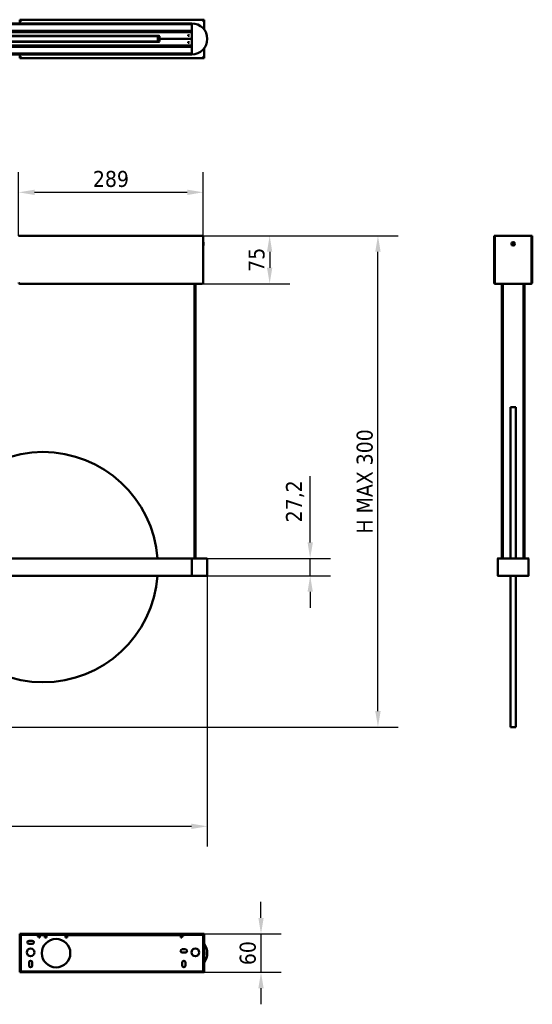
# Model space of a CAD drawing. Header units: millimetres. Extents: x 473 to 2336, y 1062 to 2601.
# Tile 2 of 2: x 1533 to 2336, y 1062 to 2601. Entities that reach past the tile are written whole.
import ezdxf

# ---------------------------------------------------------------- set-up
doc = ezdxf.new("R2010")
doc.units = ezdxf.units.MM
doc.header["$LTSCALE"] = 10
doc.layers.add('Quota (ISO)', color=7, linetype='Continuous', lineweight=25)
doc.layers.add('Visibile (ISO)', color=7, linetype='Continuous', lineweight=50)
doc.styles.add('Testo nota (ISO)', font='tahoma.ttf')
doc.dimstyles.new('PENTA', dxfattribs={"dimscale": 10, "dimtxt": 2.5, "dimasz": 2.5, "dimexe": 3.175, "dimexo": 0, "dimgap": 0.762, "dimtad": 1, "dimrnd": 1e-08, "dimtxsty": 'Testo nota (ISO)', "dimcen": 0.09, "dimdle": 10, "dimclrd": 256, "dimclre": 256, "dimclrt": 256, "dimazin": 2, "dimtfac": 0.8, "dimtmove": 0, "dimatfit": 3, "dimfxl": 1, "dimtolj": 1, "dimlwd": -1, "dimlwe": -1, "dimarcsym": 0})

# ---------------------------------------------------------------- blocks, each defined once
blk = doc.blocks.new('*D49')
at = {"layer": 'Defpoints', "color": 0, "transparency": 16777216}
for p in [(768.7, 1732.1), (1827.2, 1732.1), (1827.2, 1340)]:
    blk.add_point(p, dxfattribs=at)
at = {"layer": 'Quota (ISO)', "transparency": 16777216}
for p, q in [((768.7, 1732.1), (768.7, 1308.2)), ((1827.2, 1732.1), (1827.2, 1308.2)), ((793.7, 1340), (1802.2, 1340))]:
    blk.add_line(p, q, dxfattribs=at)
for points in [[(793.7, 1344.1), (793.7, 1335.8), (768.7, 1340)], [(1802.2, 1344.1), (1802.2, 1335.8), (1827.2, 1340)]]:
    blk.add_solid(points, dxfattribs=at)
at = {"layer": 'Quota (ISO)', "transparency": 16777216, "insert": (1297.9, 1363.5), "char_height": 25, "attachment_point": 5, "style": 'Testo nota (ISO)'}
blk.add_mtext('\\A1;1058,5', dxfattribs=at)
blk = doc.blocks.new('*D62')
at = {"layer": 'Defpoints', "color": 0, "transparency": 16777216}
for p in [(1820.8, 2263.2), (1818.8, 2188.2), (1924.8, 2188.2)]:
    blk.add_point(p, dxfattribs=at)
at = {"layer": 'Quota (ISO)', "transparency": 16777216}
for p, q in [((1820.8, 2263.2), (1956.5, 2263.2)), ((1924.8, 2238.2), (1924.8, 2213.2)), ((1818.8, 2188.2), (1956.5, 2188.2))]:
    blk.add_line(p, q, dxfattribs=at)
for points in [[(1920.6, 2238.2), (1928.9, 2238.2), (1924.8, 2263.2)], [(1920.6, 2213.2), (1928.9, 2213.2), (1924.8, 2188.2)]]:
    blk.add_solid(points, dxfattribs=at)
at = {"layer": 'Quota (ISO)', "transparency": 16777216, "insert": (1904.4, 2225.7), "char_height": 25, "attachment_point": 5, "rotation": 90, "style": 'Testo nota (ISO)'}
blk.add_mtext('\\A1;75', dxfattribs=at)
blk = doc.blocks.new('*D63')
at = {"layer": 'Defpoints', "color": 0, "transparency": 16777216}
for p in [(1820.8, 2331.2), (1531.8, 2263.2), (1820.8, 2263.2)]:
    blk.add_point(p, dxfattribs=at)
at = {"layer": 'Quota (ISO)', "transparency": 16777216}
for p, q in [((1531.8, 2263.2), (1531.8, 2362.9)), ((1820.8, 2263.2), (1820.8, 2362.9)), ((1556.8, 2331.2), (1795.8, 2331.2))]:
    blk.add_line(p, q, dxfattribs=at)
for points in [[(1556.8, 2335.3), (1556.8, 2327), (1531.8, 2331.2)], [(1795.8, 2335.3), (1795.8, 2327), (1820.8, 2331.2)]]:
    blk.add_solid(points, dxfattribs=at)
at = {"layer": 'Quota (ISO)', "transparency": 16777216, "insert": (1676.3, 2351.9), "char_height": 25, "attachment_point": 5, "style": 'Testo nota (ISO)'}
blk.add_mtext('\\A1;289', dxfattribs=at)
blk = doc.blocks.new('*D64')
at = {"layer": 'Defpoints', "color": 0, "transparency": 16777216}
for p in [(1827.2, 1758.8), (1827.2, 1731.6), (1988.2, 1731.6)]:
    blk.add_point(p, dxfattribs=at)
at = {"layer": 'Quota (ISO)', "transparency": 16777216}
for p, q in [((1988.2, 1783.8), (1988.2, 1887.4)), ((1827.2, 1758.8), (2020, 1758.8)), ((1988.2, 1731.6), (1988.2, 1758.8)), ((1827.2, 1731.6), (2020, 1731.6)), ((1988.2, 1706.6), (1988.2, 1681.6))]:
    blk.add_line(p, q, dxfattribs=at)
for points in [[(1984.1, 1783.8), (1992.4, 1783.8), (1988.2, 1758.8)], [(1984.1, 1706.6), (1992.4, 1706.6), (1988.2, 1731.6)]]:
    blk.add_solid(points, dxfattribs=at)
at = {"layer": 'Quota (ISO)', "transparency": 16777216, "insert": (1964.8, 1848.1), "char_height": 25, "attachment_point": 5, "rotation": 90, "style": 'Testo nota (ISO)'}
blk.add_mtext('\\A1;27,2', dxfattribs=at)
blk = doc.blocks.new('*D65')
at = {"layer": 'Defpoints', "color": 0, "transparency": 16777216}
for p in [(1700.5, 2263.2), (2094.3, 2263.2), (1108.2, 1495.1)]:
    blk.add_point(p, dxfattribs=at)
at = {"layer": 'Quota (ISO)', "transparency": 16777216}
for p, q in [((1700.5, 2263.2), (2126, 2263.2)), ((2094.3, 1520.1), (2094.3, 2238.2)), ((1108.2, 1495.1), (2126, 1495.1))]:
    blk.add_line(p, q, dxfattribs=at)
for points in [[(2090.1, 2238.2), (2098.5, 2238.2), (2094.3, 2263.2)], [(2090.1, 1520.1), (2098.5, 1520.1), (2094.3, 1495.1)]]:
    blk.add_solid(points, dxfattribs=at)
at = {"layer": 'Quota (ISO)', "transparency": 16777216, "insert": (2073.7, 1879.2), "char_height": 25, "width": 417.215, "attachment_point": 5, "rotation": 90, "style": 'Testo nota (ISO)'}
blk.add_mtext('\\A1;H MAX 300', dxfattribs=at)
blk = doc.blocks.new('*D58')
at = {"layer": 'Defpoints', "color": 0, "transparency": 16777216}
for p in [(1820.8, 1171.7), (1820.8, 1111.7), (1911.2, 1111.7)]:
    blk.add_point(p, dxfattribs=at)
at = {"layer": 'Quota (ISO)', "transparency": 16777216}
for p, q in [((1911.2, 1196.7), (1911.2, 1221.7)), ((1820.8, 1171.7), (1943, 1171.7)), ((1911.2, 1171.7), (1911.2, 1111.7)), ((1820.8, 1111.7), (1943, 1111.7)), ((1911.2, 1086.7), (1911.2, 1061.7))]:
    blk.add_line(p, q, dxfattribs=at)
for points in [[(1907.1, 1196.7), (1915.4, 1196.7), (1911.2, 1171.7)], [(1907.1, 1086.7), (1915.4, 1086.7), (1911.2, 1111.7)]]:
    blk.add_solid(points, dxfattribs=at)
at = {"layer": 'Quota (ISO)', "transparency": 16777216, "insert": (1890.6, 1141.7), "char_height": 25, "attachment_point": 5, "rotation": 90, "style": 'Testo nota (ISO)'}
blk.add_mtext('\\A1;60', dxfattribs=at)

msp = doc.modelspace()

# ---------------------------------------------------------------- linework, layer by layer
at = {"layer": 'Visibile (ISO)'}
for p, q in [((792.933, 2595.319), (1802.933, 2595.319)), ((1802.933, 2593.923), (792.933, 2593.923)), ((1533.433, 2600.069), (1533.433, 2601.069)), ((1533.433, 2601.069), (1822.433, 2601.069)), ((1534.143, 2599.819), (1533.433, 2599.819)), ((1533.433, 2595.319), (1533.433, 2599.819)), ((1535.433, 2598.471), (1535.433, 2599.069)), ((1802.933, 2595.319), (1802.933, 2595.119)), ((1802.933, 2595.119), (1802.933, 2594.123)), ((1802.933, 2595.069), (1802.933, 2547.069)), ((1820.433, 2599.069), (1820.433, 2598.471)), ((1821.723, 2599.819), (1822.433, 2599.819)), ((1822.433, 2600.069), (1822.433, 2601.069)), ((1822.433, 2599.819), (1822.433, 2585.484)), ((792.933, 2583.714), (1802.933, 2583.714)), ((1802.933, 2582.059), (792.933, 2582.059)), ((793.933, 2581.579), (1801.933, 2581.579)), ((1751.433, 2575.579), (1388.433, 2575.579)), ((1389.933, 2575.319), (1749.933, 2575.319)), ((1488.958, 2581.819), (1650.908, 2581.819)), ((1650.908, 2581.819), (1650.683, 2581.594)), ((1653.183, 2581.594), (1650.683, 2581.594)), ((1650.683, 2581.579), (1650.683, 2581.594)), ((1650.908, 2581.819), (1652.958, 2581.819)), ((1652.958, 2581.819), (1653.183, 2581.594)), ((1652.958, 2581.819), (1706.433, 2581.819)), ((1653.183, 2581.579), (1653.183, 2581.594)), ((1684.933, 2575.319), (1684.933, 2575.579)), ((1751.774, 2575.519), (1684.933, 2575.519)), ((1706.433, 2575.569), (1686.933, 2575.569)), ((1749.933, 2566.819), (1749.933, 2575.319)), ((1752.433, 2571.079), (1752.433, 2574.579)), ((1802.933, 2571.079), (1752.433, 2571.079)), ((1802.933, 2571.079), (1752.433, 2571.079)), ((1752.433, 2571.079), (1752.433, 2567.579)), ((1802.933, 2581.819), (1793.131, 2581.733)), ((1798.67, 2576.441), (1797.193, 2576.454)), ((1802.933, 2583.514), (1802.933, 2582.259)), ((792.933, 2560.079), (1802.933, 2560.079)), ((1802.933, 2558.423), (792.933, 2558.423)), ((793.933, 2560.579), (1801.933, 2560.579)), ((1751.433, 2566.579), (1388.433, 2566.579)), ((1389.933, 2566.819), (1749.933, 2566.819)), ((1628.908, 2560.319), (1510.958, 2560.319)), ((1628.683, 2560.579), (1628.683, 2560.544)), ((1628.683, 2560.544), (1631.183, 2560.544)), ((1628.908, 2560.319), (1628.683, 2560.544)), ((1630.958, 2560.319), (1628.908, 2560.319)), ((1630.958, 2560.319), (1631.183, 2560.544)), ((1706.433, 2560.319), (1630.958, 2560.319)), ((1631.183, 2560.579), (1631.183, 2560.544)), ((1684.933, 2566.579), (1684.933, 2566.819)), ((1684.933, 2566.619), (1751.713, 2566.619)), ((1793.131, 2560.404), (1802.933, 2560.319)), ((1798.673, 2565.696), (1797.19, 2565.683)), ((1802.933, 2559.879), (1802.933, 2558.623)), ((1822.433, 2556.653), (1822.433, 2542.319)), ((792.933, 2548.214), (1802.933, 2548.214)), ((1802.933, 2546.819), (792.933, 2546.819)), ((1533.433, 2542.319), (1533.433, 2546.819)), ((1534.143, 2542.319), (1533.433, 2542.319)), ((1533.433, 2542.069), (1533.433, 2541.069)), ((1822.433, 2541.069), (1533.433, 2541.069)), ((1535.433, 2543.069), (1535.433, 2543.666)), ((1802.933, 2548.014), (1802.933, 2547.019)), ((1802.933, 2547.019), (1802.933, 2546.819)), ((1820.433, 2543.666), (1820.433, 2543.069)), ((1821.723, 2542.319), (1822.433, 2542.319)), ((1822.433, 2542.069), (1822.433, 2541.069)), ((1531.783, 2263.155), (1820.783, 2263.156)), ((1820.783, 2263.156), (1820.783, 2190.156)), ((2275.979, 2263.156), (2275.979, 2263.156)), ((2275.979, 2263.156), (2275.979, 2190.156)), ((2276.979, 2263.156), (2275.979, 2263.156)), ((2276.979, 2263.156), (2275.979, 2263.156)), ((2276.979, 2263.156), (2276.979, 2263.156)), ((2276.979, 2190.156), (2276.979, 2263.156)), ((2277.229, 2263.156), (2334.729, 2263.156)), ((2334.729, 2263.156), (2277.229, 2263.156)), ((2277.229, 2190.156), (2277.229, 2263.156)), ((2277.229, 2263.156), (2277.229, 2263.156)), ((2334.729, 2263.156), (2334.729, 2190.156)), ((2334.729, 2263.156), (2334.729, 2263.156)), ((2334.979, 2263.156), (2335.979, 2263.156)), ((2334.979, 2190.156), (2334.979, 2263.156)), ((2334.979, 2263.156), (2334.979, 2263.156)), ((2334.979, 2263.156), (2335.979, 2263.156)), ((2335.979, 2190.156), (2335.979, 2263.156)), ((2335.979, 2263.156), (2335.979, 2263.156)), ((1820.783, 2253.224), (1820.964, 2253.406)), ((1820.783, 2248.087), (1820.964, 2247.906)), ((1820.964, 2253.406), (1820.964, 2247.906)), ((1821.211, 2253.406), (1820.964, 2253.406)), ((1821.211, 2247.906), (1820.964, 2247.906)), ((1821.211, 2253.406), (1821.211, 2247.906)), ((2304.377, 2251.1), (2305.422, 2250.604)), ((2304.462, 2251.065), (2305.252, 2250.849)), ((2304.585, 2251.563), (2305.649, 2251.108)), ((2305.353, 2251.073), (2304.668, 2251.522)), ((2305.072, 2249.262), (2305.527, 2250.326)), ((2305.562, 2250.029), (2305.112, 2249.344)), ((2305.534, 2249.053), (2306.031, 2250.098)), ((2305.569, 2249.138), (2305.786, 2249.928)), ((2306.424, 2252.258), (2305.927, 2251.213)), ((2306.389, 2252.173), (2306.173, 2251.383)), ((2307.373, 2249.748), (2306.309, 2250.203)), ((2306.396, 2251.282), (2306.846, 2251.967)), ((2306.886, 2252.049), (2306.432, 2250.986)), ((2307.582, 2250.211), (2306.537, 2250.707)), ((2306.605, 2250.238), (2307.29, 2249.789)), ((2307.497, 2250.246), (2306.706, 2250.462)), ((1533.783, 2188.155), (1818.783, 2188.156)), ((1807.183, 2188.156), (1807.183, 1758.761)), ((1808.683, 2188.156), (1808.683, 1758.748)), ((2276.979, 2190.156), (2275.979, 2190.156)), ((2277.229, 2190.156), (2277.229, 2190.156)), ((2277.229, 2190.156), (2277.229, 2190.156)), ((2277.979, 2188.156), (2277.979, 2188.407)), ((2277.979, 2188.156), (2278.576, 2188.156)), ((2278.576, 2188.156), (2333.382, 2188.156)), ((2288.229, 2188.156), (2288.229, 1778.798)), ((2289.729, 2188.156), (2289.729, 1778.798)), ((2322.229, 2188.156), (2322.229, 1758.798)), ((2323.729, 2188.156), (2323.729, 1758.798)), ((2333.382, 2188.156), (2333.979, 2188.156)), ((2333.979, 2188.156), (2333.979, 2188.407)), ((2334.729, 2190.156), (2334.729, 2190.156)), ((2334.729, 2190.156), (2334.729, 2190.156)), ((2334.979, 2190.156), (2335.979, 2190.156)), ((2301.729, 1995.025), (2301.729, 1853.4)), ((2310.229, 1995.025), (2301.729, 1995.025)), ((2310.229, 1995.025), (2310.229, 1853.4)), ((2301.729, 1853.4), (2301.729, 1758.798)), ((2310.229, 1853.4), (2310.229, 1758.798)), ((2289.947, 1778.798), (2287.979, 1778.798)), ((2287.979, 1776.798), (2287.979, 1778.798)), ((2289.947, 1776.798), (2287.979, 1776.798)), ((2288.229, 1776.798), (2288.229, 1758.798)), ((2289.729, 1776.798), (2289.729, 1758.798)), ((2289.947, 1776.798), (2289.947, 1778.798)), ((792.933, 1758.798), (1802.933, 1758.798)), ((1802.933, 1758.798), (1802.933, 1758.598)), ((1802.933, 1758.798), (1826.935, 1758.588)), ((1802.933, 1731.798), (1802.933, 1758.598)), ((1802.933, 1731.848), (1802.933, 1758.548)), ((1827.183, 1758.338), (1827.183, 1732.057)), ((2281.729, 1758.598), (2281.729, 1731.798)), ((2281.729, 1731.848), (2281.729, 1758.548)), ((2281.929, 1758.798), (2282.925, 1758.798)), ((2305.229, 1758.798), (2281.979, 1758.798)), ((2293.533, 1758.798), (2294.789, 1758.798)), ((2329.979, 1758.798), (2306.729, 1758.798)), ((2317.169, 1758.798), (2318.425, 1758.798)), ((2329.033, 1758.798), (2330.029, 1758.798)), ((2330.229, 1731.798), (2330.229, 1758.598)), ((2330.229, 1758.548), (2330.229, 1731.848)), ((1802.933, 1731.598), (792.933, 1731.598)), ((1826.935, 1731.807), (1802.933, 1731.598)), ((1802.933, 1731.798), (1802.933, 1731.598)), ((2282.925, 1731.598), (2281.929, 1731.598)), ((2281.979, 1731.598), (2329.979, 1731.598)), ((2294.789, 1731.598), (2293.533, 1731.598)), ((2301.729, 1731.598), (2301.729, 1495.025)), ((2310.229, 1731.598), (2310.229, 1495.025)), ((2318.425, 1731.598), (2317.169, 1731.598)), ((2330.029, 1731.598), (2329.033, 1731.598)), ((2310.229, 1495.025), (2301.729, 1495.025)), ((1822.433, 1171.702), (1533.433, 1171.702)), ((1533.433, 1170.702), (1533.433, 1171.702)), ((1822.433, 1170.702), (1533.433, 1170.702)), ((1533.433, 1170.452), (1533.433, 1112.952)), ((1534.433, 1170.452), (1533.433, 1170.452)), ((1534.433, 1170.452), (1534.433, 1112.952)), ((1535.433, 1113.202), (1535.433, 1170.202)), ((1538.433, 1170.202), (1535.433, 1170.202)), ((1538.433, 1170.202), (1558.489, 1170.202)), ((1573.315, 1170.202), (1573.065, 1169.952)), ((1575.771, 1169.952), (1573.065, 1169.952)), ((1573.065, 1169.702), (1573.065, 1169.952)), ((1573.315, 1170.202), (1575.815, 1170.202)), ((1575.815, 1170.202), (1575.943, 1170.074)), ((1604.433, 1170.202), (1576.433, 1170.202)), ((1792.376, 1170.202), (1817.433, 1170.202)), ((1820.433, 1170.202), (1817.433, 1170.202)), ((1820.433, 1170.202), (1820.433, 1113.202)), ((1821.433, 1112.952), (1821.433, 1170.452)), ((1821.433, 1170.452), (1822.433, 1170.452)), ((1822.433, 1170.702), (1822.433, 1171.702)), ((1822.433, 1112.952), (1822.433, 1170.452)), ((1548.072, 1161.19), (1553.072, 1161.19)), ((1553.072, 1156.19), (1548.072, 1156.19)), ((1564.933, 1165.952), (1563.433, 1165.952)), ((1564.933, 1169.702), (1572.933, 1169.702)), ((1564.933, 1169.702), (1564.933, 1166.702)), ((1564.933, 1166.702), (1564.933, 1165.952)), ((1572.933, 1169.702), (1572.933, 1166.702)), ((1572.933, 1169.702), (1573.933, 1169.702)), ((1573.933, 1168.202), (1572.933, 1168.202)), ((1572.933, 1165.952), (1572.933, 1166.702)), ((1575.433, 1165.952), (1572.933, 1165.952)), ((1573.933, 1169.702), (1575.567, 1169.702)), ((1575.433, 1168.202), (1573.933, 1168.202)), ((1575.433, 1169.202), (1575.433, 1166.702)), ((1575.433, 1166.702), (1575.433, 1165.952)), ((1605.299, 1169.702), (1606.933, 1169.702)), ((1605.433, 1166.702), (1605.433, 1169.202)), ((1606.933, 1168.202), (1605.433, 1168.202)), ((1605.433, 1165.952), (1605.433, 1166.702)), ((1607.933, 1165.952), (1605.433, 1165.952)), ((1606.933, 1169.702), (1607.933, 1169.702)), ((1607.933, 1168.202), (1606.933, 1168.202)), ((1607.933, 1166.702), (1607.933, 1169.702)), ((1607.933, 1169.702), (1785.933, 1169.702)), ((1607.933, 1166.702), (1607.933, 1165.952)), ((1785.933, 1166.702), (1785.933, 1169.702)), ((1785.933, 1165.952), (1785.933, 1166.702)), ((1787.433, 1165.952), (1785.933, 1165.952)), ((1534.933, 1145.699), (1534.433, 1145.699)), ((1534.433, 1145.495), (1534.933, 1145.495)), ((1534.933, 1144.983), (1534.433, 1144.983)), ((1534.433, 1144.206), (1534.933, 1144.206)), ((1534.97, 1143.049), (1534.433, 1143.586)), ((1534.97, 1140.355), (1534.433, 1139.818)), ((1534.519, 1139.905), (1534.933, 1139.905)), ((1534.933, 1143.226), (1534.792, 1143.226)), ((1534.933, 1145.699), (1534.933, 1145.495)), ((1534.933, 1145.495), (1534.933, 1144.983)), ((1534.933, 1144.983), (1534.933, 1144.206)), ((1534.933, 1144.206), (1534.933, 1143.701)), ((1534.933, 1143.702), (1535.433, 1143.702)), ((1534.933, 1143.536), (1534.933, 1143.701)), ((1534.933, 1143.226), (1534.933, 1143.536)), ((1534.933, 1143.226), (1534.933, 1143.086)), ((1534.933, 1140.318), (1534.933, 1139.905)), ((1534.933, 1139.688), (1534.933, 1139.905)), ((1534.933, 1139.702), (1535.433, 1139.702)), ((1534.933, 1139.522), (1534.933, 1139.688)), ((1534.933, 1139.522), (1534.933, 1138.971)), ((1534.97, 1140.355), (1534.97, 1143.049)), ((1534.97, 1143.049), (1535.433, 1143.049)), ((1534.97, 1140.355), (1535.433, 1140.355)), ((1787.933, 1147.702), (1792.933, 1147.702)), ((1792.933, 1142.702), (1787.933, 1142.702)), ((1820.518, 1143.049), (1820.433, 1143.091)), ((1820.518, 1140.355), (1820.433, 1140.313)), ((1820.518, 1143.049), (1820.518, 1140.355)), ((1821.211, 1143.049), (1820.518, 1143.049)), ((1821.211, 1140.355), (1820.518, 1140.355)), ((1821.211, 1143.049), (1821.433, 1143.27)), ((1821.211, 1143.049), (1821.211, 1140.355)), ((1821.211, 1140.355), (1821.433, 1140.134)), ((1822.433, 1144.27), (1822.614, 1144.452)), ((1822.433, 1139.134), (1822.614, 1138.952)), ((1822.614, 1144.452), (1822.614, 1138.952)), ((1822.861, 1144.452), (1822.614, 1144.452)), ((1822.861, 1144.452), (1822.861, 1138.952)), ((1534.933, 1138.971), (1534.433, 1138.971)), ((1534.433, 1138.258), (1534.933, 1138.258)), ((1534.933, 1137.824), (1534.433, 1137.824)), ((1534.433, 1137.702), (1534.933, 1137.702)), ((1534.933, 1138.971), (1534.933, 1138.258)), ((1534.933, 1138.258), (1534.933, 1137.824)), ((1534.933, 1137.824), (1534.933, 1137.702)), ((1548.072, 1122.212), (1548.072, 1127.212)), ((1553.072, 1127.212), (1553.072, 1122.212)), ((1787.933, 1122.209), (1787.933, 1127.209)), ((1792.933, 1127.209), (1792.933, 1122.209)), ((1822.861, 1138.952), (1822.614, 1138.952)), ((1534.433, 1112.952), (1533.433, 1112.952)), ((1533.433, 1112.702), (1533.433, 1111.702)), ((1533.433, 1112.702), (1822.433, 1112.702)), ((1533.433, 1111.702), (1822.433, 1111.702)), ((1535.433, 1113.202), (1538.433, 1113.202)), ((1817.433, 1113.202), (1538.433, 1113.202)), ((1817.433, 1113.202), (1820.433, 1113.202)), ((1821.433, 1112.952), (1822.433, 1112.952)), ((1822.433, 1112.702), (1822.433, 1111.702))]:
    msp.add_line(p, q, dxfattribs=at)
for centre, radius in [((1797.933, 2576.579), 0.75), ((1797.933, 2565.579), 0.75), ((2305.979, 2250.656), 2.75), ((1590.433, 1141.702), 22.25), ((1550.572, 1142.951), 6), ((1808.433, 1142.951), 6)]:
    msp.add_circle(centre, radius, dxfattribs=at)
for centre, radius, start, end in [((1802.933, 2571.069), 24.25, 270, 90), ((1686.933, 2576.569), 1, 261.890386, 270), ((1706.433, 2580.819), 1, 49.464198, 90), ((1706.433, 2576.569), 1, 270, 278.109614), ((1751.433, 2574.579), 1, 0, 90), ((1751.433, 2574.559), 1, 0, 73.739795), ((1793.133, 2581.533), 0.2, 90.5, 166.840973), ((1801.933, 2580.579), 1, 0, 90), ((1706.433, 2561.319), 1, 270, 312.268584), ((1751.433, 2567.579), 1, 270, 0), ((1793.133, 2560.604), 0.2, 187.334082, 269.5), ((1801.933, 2561.579), 1, 270, 0), ((2305.979, 2250.656), 0.752, 146.318511, 165.102842), ((2305.329, 2250.41), 0.215, 336.842922, 64.578431), ((2305.979, 2250.656), 0.752, 236.318511, 255.102842), ((2305.733, 2251.305), 0.215, 246.842922, 334.578431), ((2306.225, 2250.006), 0.215, 66.842922, 154.578431), ((2305.979, 2250.656), 0.752, 56.318511, 75.102842), ((2306.629, 2250.901), 0.215, 156.842922, 244.578431), ((2305.979, 2250.656), 0.752, 326.318511, 345.102842), ((1569.933, 1745.198), 180, 4.333195, 175.666805), ((1826.933, 1758.338), 0.25, 0, 89.5), ((2281.929, 1758.598), 0.2, 90, 180), ((2330.029, 1758.598), 0.2, 0, 90), ((1569.933, 1745.198), 180, 184.333092, 355.666908), ((1826.933, 1732.057), 0.25, 270.5, 0), ((2281.929, 1731.798), 0.2, 180, 270), ((2330.029, 1731.798), 0.2, 270, 0), ((1558.489, 1165.202), 5, 8.626927, 90), ((1576.433, 1169.202), 1, 116.757494, 180), ((1576.433, 1169.202), 1, 90, 116.757494), ((1604.433, 1169.202), 1, 63.242506, 90), ((1604.433, 1169.202), 1, 0, 63.242506), ((1792.376, 1165.202), 5, 90, 171.373073), ((1548.072, 1158.69), 2.5, 90, 270), ((1553.072, 1158.69), 2.5, 270, 90), ((1802.933, 1141.702), 24.25, 323.525712, 36.474288), ((1787.933, 1145.202), 2.5, 90, 270), ((1792.933, 1145.202), 2.5, 270, 90), ((1550.572, 1127.212), 2.5, 0, 180), ((1790.433, 1127.209), 2.5, 0, 180), ((1550.572, 1122.212), 2.5, 180, 0), ((1790.433, 1122.209), 2.5, 180, 0)]:
    msp.add_arc(centre, radius, start, end, dxfattribs=at)
msp.add_ellipse((2305.979, 1758.754), major_axis=(1, 0), ratio=0.00872687, start_param=2.41885841, end_param=7.00591956, dxfattribs=at)
for points, knots in [([(1533.433, 2601.069), (1533.684, 2601.069), (1534.151, 2600.592), (1534.673, 2599.983), (1534.918, 2599.698), (1535.175, 2599.383), (1535.433, 2599.069)], [-1, -1, -1, -1, -0.31911227, -0.31911227, -0.31911227, 0, 0, 0, 0]), ([(1535.433, 2599.069), (1534.733, 2599.496), (1534.023, 2599.933), (1533.603, 2600.043), (1533.539, 2600.06), (1533.482, 2600.069), (1533.433, 2600.069)], [0, 0, 0, 0, 0.86749258, 0.86749258, 0.86749258, 1, 1, 1, 1]), ([(1534.462, 2599.069), (1534.17, 2599.251), (1533.915, 2599.416), (1533.727, 2599.55), (1533.684, 2599.581), (1533.645, 2599.609), (1533.61, 2599.636)], [-0.652761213, -0.652761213, -0.652761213, -0.652761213, -0.320565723, -0.320565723, -0.320565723, -0.244582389, -0.244582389, -0.244582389, -0.244582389]), ([(1820.433, 2599.069), (1821.023, 2599.79), (1821.618, 2600.52), (1822.044, 2600.867), (1822.201, 2600.995), (1822.333, 2601.069), (1822.433, 2601.069)], [-1, -1, -1, -1, -0.268555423, -0.268555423, -0.268555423, 0, 0, 0, 0]), ([(1822.433, 2600.069), (1822.112, 2600.069), (1821.446, 2599.684), (1820.752, 2599.263), (1820.646, 2599.199), (1820.54, 2599.134), (1820.433, 2599.069)], [0, 0, 0, 0, 0.86749258, 0.86749258, 0.86749258, 1, 1, 1, 1]), ([(1822.255, 2599.636), (1822.077, 2599.499), (1821.776, 2599.302), (1821.424, 2599.082), (1821.417, 2599.077), (1821.41, 2599.073), (1821.403, 2599.069)], [-0.745299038, -0.745299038, -0.745299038, -0.745299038, -0.345797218, -0.345797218, -0.345797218, -0.337983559, -0.337983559, -0.337983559, -0.337983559]), ([(1533.433, 2542.069), (1533.741, 2542.069), (1534.33, 2542.403), (1534.943, 2542.771), (1535.104, 2542.868), (1535.268, 2542.968), (1535.433, 2543.069)], [0, 0, 0, 0, 0.79157766, 0.79157766, 0.79157766, 1, 1, 1, 1]), ([(1535.433, 2543.069), (1534.868, 2542.378), (1534.297, 2541.674), (1533.864, 2541.305), (1533.692, 2541.159), (1533.543, 2541.069), (1533.433, 2541.069)], [-1, -1, -1, -1, -0.28349534, -0.28349534, -0.28349534, 0, 0, 0, 0]), ([(1533.61, 2542.501), (1533.788, 2542.638), (1534.089, 2542.835), (1534.441, 2543.056), (1534.448, 2543.06), (1534.455, 2543.064), (1534.462, 2543.069)], [-0.745299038, -0.745299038, -0.745299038, -0.745299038, -0.345797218, -0.345797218, -0.345797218, -0.337983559, -0.337983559, -0.337983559, -0.337983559]), ([(1820.433, 2543.069), (1821.132, 2542.641), (1821.843, 2542.204), (1822.262, 2542.094), (1822.327, 2542.077), (1822.384, 2542.069), (1822.433, 2542.069)], [0, 0, 0, 0, 0.86749258, 0.86749258, 0.86749258, 1, 1, 1, 1]), ([(1822.433, 2541.069), (1822.181, 2541.069), (1821.714, 2541.546), (1821.192, 2542.154), (1820.948, 2542.439), (1820.69, 2542.754), (1820.433, 2543.069)], [-1, -1, -1, -1, -0.31911227, -0.31911227, -0.31911227, 0, 0, 0, 0]), ([(1821.403, 2543.069), (1821.695, 2542.886), (1821.95, 2542.721), (1822.138, 2542.587), (1822.181, 2542.557), (1822.22, 2542.528), (1822.255, 2542.501)], [-0.652761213, -0.652761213, -0.652761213, -0.652761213, -0.320565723, -0.320565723, -0.320565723, -0.244582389, -0.244582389, -0.244582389, -0.244582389]), ([(2304.462, 2251.065), (2304.457, 2251.067), (2304.45, 2251.069), (2304.435, 2251.075), (2304.424, 2251.079), (2304.402, 2251.089), (2304.388, 2251.095), (2304.377, 2251.1)], [0.0349548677, 0.0349548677, 0.0349548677, 0.0349548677, 0.0380197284, 0.0380197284, 0.0418143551, 0.0418143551, 0.0456601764, 0.0456601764, 0.0456601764, 0.0456601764]), ([(2304.585, 2251.563), (2304.597, 2251.558), (2304.611, 2251.552), (2304.632, 2251.542), (2304.643, 2251.536), (2304.658, 2251.528), (2304.664, 2251.525), (2304.668, 2251.522)], [0.0153115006, 0.0153115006, 0.0153115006, 0.0153115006, 0.0191573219, 0.0191573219, 0.0229519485, 0.0229519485, 0.0260168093, 0.0260168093, 0.0260168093, 0.0260168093]), ([(2305.072, 2249.262), (2305.077, 2249.274), (2305.083, 2249.287), (2305.093, 2249.309), (2305.099, 2249.32), (2305.106, 2249.334), (2305.11, 2249.34), (2305.112, 2249.344)], [0.0153115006, 0.0153115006, 0.0153115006, 0.0153115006, 0.0191573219, 0.0191573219, 0.0229519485, 0.0229519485, 0.0260168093, 0.0260168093, 0.0260168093, 0.0260168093]), ([(2305.49, 2250.749), (2305.528, 2250.733), (2305.563, 2250.711), (2305.611, 2250.668), (2305.631, 2250.647), (2305.664, 2250.599), (2305.679, 2250.572), (2305.698, 2250.519), (2305.706, 2250.49), (2305.712, 2250.432), (2305.711, 2250.403), (2305.704, 2250.339), (2305.692, 2250.299), (2305.674, 2250.262)], [0.1672279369, 0.1672279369, 0.1672279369, 0.1672279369, 0.1798014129, 0.1798014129, 0.188242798, 0.188242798, 0.1966841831, 0.1966841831, 0.2051255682, 0.2051255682, 0.2135669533, 0.2135669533, 0.2261404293, 0.2261404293, 0.2261404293, 0.2261404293]), ([(2305.569, 2249.138), (2305.568, 2249.133), (2305.566, 2249.127), (2305.56, 2249.112), (2305.555, 2249.1), (2305.546, 2249.078), (2305.54, 2249.065), (2305.534, 2249.053)], [0.0349548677, 0.0349548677, 0.0349548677, 0.0349548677, 0.0380197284, 0.0380197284, 0.0418143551, 0.0418143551, 0.0456601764, 0.0456601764, 0.0456601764, 0.0456601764]), ([(2306.072, 2251.144), (2306.057, 2251.107), (2306.034, 2251.072), (2305.991, 2251.023), (2305.97, 2251.004), (2305.922, 2250.97), (2305.896, 2250.956), (2305.843, 2250.936), (2305.814, 2250.929), (2305.755, 2250.923), (2305.726, 2250.923), (2305.662, 2250.931), (2305.622, 2250.943), (2305.586, 2250.96)], [0.1672279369, 0.1672279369, 0.1672279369, 0.1672279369, 0.1798014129, 0.1798014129, 0.188242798, 0.188242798, 0.1966841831, 0.1966841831, 0.2051255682, 0.2051255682, 0.2135669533, 0.2135669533, 0.2261404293, 0.2261404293, 0.2261404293, 0.2261404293]), ([(2305.886, 2250.167), (2305.901, 2250.204), (2305.924, 2250.239), (2305.967, 2250.288), (2305.988, 2250.307), (2306.036, 2250.341), (2306.063, 2250.355), (2306.115, 2250.375), (2306.145, 2250.382), (2306.203, 2250.389), (2306.232, 2250.388), (2306.296, 2250.38), (2306.336, 2250.368), (2306.372, 2250.351)], [0.1672279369, 0.1672279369, 0.1672279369, 0.1672279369, 0.1798014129, 0.1798014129, 0.188242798, 0.188242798, 0.1966841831, 0.1966841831, 0.2051255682, 0.2051255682, 0.2135669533, 0.2135669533, 0.2261404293, 0.2261404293, 0.2261404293, 0.2261404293]), ([(2306.468, 2250.562), (2306.431, 2250.578), (2306.395, 2250.6), (2306.347, 2250.643), (2306.327, 2250.664), (2306.294, 2250.712), (2306.28, 2250.739), (2306.26, 2250.792), (2306.253, 2250.821), (2306.246, 2250.879), (2306.247, 2250.908), (2306.255, 2250.972), (2306.266, 2251.013), (2306.284, 2251.049)], [0.1672279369, 0.1672279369, 0.1672279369, 0.1672279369, 0.1798014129, 0.1798014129, 0.188242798, 0.188242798, 0.1966841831, 0.1966841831, 0.2051255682, 0.2051255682, 0.2135669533, 0.2135669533, 0.2261404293, 0.2261404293, 0.2261404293, 0.2261404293]), ([(2306.389, 2252.173), (2306.39, 2252.178), (2306.392, 2252.184), (2306.398, 2252.199), (2306.403, 2252.211), (2306.412, 2252.233), (2306.418, 2252.247), (2306.424, 2252.258)], [0.0349548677, 0.0349548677, 0.0349548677, 0.0349548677, 0.0380197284, 0.0380197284, 0.0418143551, 0.0418143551, 0.0456601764, 0.0456601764, 0.0456601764, 0.0456601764]), ([(2306.886, 2252.049), (2306.881, 2252.038), (2306.875, 2252.024), (2306.865, 2252.003), (2306.86, 2251.991), (2306.852, 2251.977), (2306.849, 2251.971), (2306.846, 2251.967)], [0.0153115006, 0.0153115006, 0.0153115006, 0.0153115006, 0.0191573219, 0.0191573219, 0.0229519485, 0.0229519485, 0.0260168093, 0.0260168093, 0.0260168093, 0.0260168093]), ([(2307.373, 2249.748), (2307.361, 2249.753), (2307.347, 2249.759), (2307.326, 2249.769), (2307.315, 2249.775), (2307.3, 2249.783), (2307.295, 2249.786), (2307.29, 2249.789)], [0.0153115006, 0.0153115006, 0.0153115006, 0.0153115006, 0.0191573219, 0.0191573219, 0.0229519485, 0.0229519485, 0.0260168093, 0.0260168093, 0.0260168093, 0.0260168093]), ([(2307.497, 2250.246), (2307.501, 2250.244), (2307.508, 2250.242), (2307.523, 2250.237), (2307.535, 2250.232), (2307.556, 2250.223), (2307.57, 2250.216), (2307.582, 2250.211)], [0.0349548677, 0.0349548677, 0.0349548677, 0.0349548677, 0.0380197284, 0.0380197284, 0.0418143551, 0.0418143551, 0.0456601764, 0.0456601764, 0.0456601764, 0.0456601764]), ([(1531.783, 2190.155), (1532.034, 2189.366), (1532.501, 2188.69), (1533.023, 2188.377), (1533.268, 2188.23), (1533.525, 2188.155), (1533.783, 2188.155)], [-1, -1, -1, -1, -0.31911227, -0.31911227, -0.31911227, 0, 0, 0, 0]), ([(1818.783, 2188.156), (1819.373, 2188.156), (1819.967, 2188.567), (1820.394, 2189.281), (1820.551, 2189.544), (1820.683, 2189.844), (1820.783, 2190.156)], [-1, -1, -1, -1, -0.268555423, -0.268555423, -0.268555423, 0, 0, 0, 0]), ([(1820.605, 2189.332), (1820.427, 2188.938), (1820.126, 2188.619), (1819.774, 2188.418), (1819.767, 2188.414), (1819.76, 2188.411), (1819.753, 2188.407)], [-0.745299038, -0.745299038, -0.745299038, -0.745299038, -0.345797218, -0.345797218, -0.345797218, -0.337983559, -0.337983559, -0.337983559, -0.337983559]), ([(2277.979, 2188.156), (2277.289, 2188.156), (2276.585, 2188.522), (2276.216, 2189.212), (2276.07, 2189.485), (2275.979, 2189.808), (2275.979, 2190.156)], [-1, -1, -1, -1, -0.28349534, -0.28349534, -0.28349534, 0, 0, 0, 0]), ([(2277.412, 2189.332), (2277.548, 2188.938), (2277.745, 2188.619), (2277.966, 2188.418), (2277.97, 2188.415), (2277.975, 2188.411), (2277.979, 2188.407)], [-0.745299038, -0.745299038, -0.745299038, -0.745299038, -0.345797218, -0.345797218, -0.345797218, -0.337983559, -0.337983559, -0.337983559, -0.337983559]), ([(2335.979, 2190.156), (2335.979, 2189.366), (2335.502, 2188.69), (2334.894, 2188.377), (2334.608, 2188.23), (2334.294, 2188.156), (2333.979, 2188.156)], [-1, -1, -1, -1, -0.31911227, -0.31911227, -0.31911227, 0, 0, 0, 0]), ([(2333.979, 2188.407), (2334.161, 2188.569), (2334.327, 2188.804), (2334.461, 2189.111), (2334.491, 2189.182), (2334.52, 2189.255), (2334.547, 2189.332)], [-0.652761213, -0.652761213, -0.652761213, -0.652761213, -0.320565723, -0.320565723, -0.320565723, -0.244582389, -0.244582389, -0.244582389, -0.244582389]), ([(2334.549, 2189.338), (2334.743, 2189.473), (2334.895, 2189.677), (2334.953, 2189.931), (2334.97, 2190.003), (2334.979, 2190.079), (2334.979, 2190.156)], [0.403963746, 0.403963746, 0.403963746, 0.403963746, 0.867492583, 0.867492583, 0.867492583, 1, 1, 1, 1]), ([(2281.979, 1758.798), (2281.947, 1758.798), (2281.914, 1758.792), (2281.854, 1758.767), (2281.827, 1758.749), (2281.78, 1758.703), (2281.762, 1758.676), (2281.743, 1758.63), (2281.738, 1758.614), (2281.731, 1758.581), (2281.729, 1758.565), (2281.729, 1758.548)], [0, 0, 0, 0, 0.0097657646, 0.0097657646, 0.0195317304, 0.0195317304, 0.0292980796, 0.0292980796, 0.0343345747, 0.0343345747, 0.0393710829, 0.0393710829, 0.0393710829, 0.0393710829]), ([(2330.229, 1758.548), (2330.229, 1758.58), (2330.223, 1758.613), (2330.198, 1758.673), (2330.18, 1758.7), (2330.134, 1758.747), (2330.107, 1758.765), (2330.062, 1758.784), (2330.046, 1758.789), (2330.013, 1758.796), (2329.996, 1758.798), (2329.979, 1758.798)], [0, 0, 0, 0, 0.0097668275, 0.0097668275, 0.0195334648, 0.0195334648, 0.0292997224, 0.0292997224, 0.0343354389, 0.0343354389, 0.0393711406, 0.0393711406, 0.0393711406, 0.0393711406]), ([(2281.729, 1731.848), (2281.729, 1731.815), (2281.735, 1731.783), (2281.76, 1731.723), (2281.778, 1731.695), (2281.824, 1731.649), (2281.851, 1731.631), (2281.897, 1731.611), (2281.913, 1731.606), (2281.946, 1731.6), (2281.962, 1731.598), (2281.979, 1731.598)], [0, 0, 0, 0, 0.0097668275, 0.0097668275, 0.0195334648, 0.0195334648, 0.0292997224, 0.0292997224, 0.0343354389, 0.0343354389, 0.0393711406, 0.0393711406, 0.0393711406, 0.0393711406]), ([(2329.979, 1731.598), (2330.012, 1731.598), (2330.044, 1731.604), (2330.104, 1731.629), (2330.132, 1731.647), (2330.178, 1731.693), (2330.196, 1731.72), (2330.216, 1731.765), (2330.221, 1731.781), (2330.227, 1731.814), (2330.229, 1731.831), (2330.229, 1731.848)], [0, 0, 0, 0, 0.0097657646, 0.0097657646, 0.0195317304, 0.0195317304, 0.0292980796, 0.0292980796, 0.0343345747, 0.0343345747, 0.0393710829, 0.0393710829, 0.0393710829, 0.0393710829]), ([(1534.947, 1169.702), (1534.722, 1169.985), (1534.54, 1170.225), (1534.467, 1170.359), (1534.444, 1170.401), (1534.433, 1170.432), (1534.433, 1170.452)], [0.337983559, 0.337983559, 0.337983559, 0.337983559, 0.843309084, 0.843309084, 0.843309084, 1, 1, 1, 1]), ([(1534.544, 1170.234), (1534.674, 1170.16), (1534.808, 1170.081), (1534.943, 1170), (1535.104, 1169.903), (1535.268, 1169.802), (1535.433, 1169.702)], [0.617237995, 0.617237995, 0.617237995, 0.617237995, 0.791577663, 0.791577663, 0.791577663, 1, 1, 1, 1]), ([(1821.724, 1170.454), (1821.931, 1170.559), (1822.115, 1170.638), (1822.262, 1170.676), (1822.327, 1170.693), (1822.384, 1170.702), (1822.433, 1170.702)], [0.562225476, 0.562225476, 0.562225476, 0.562225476, 0.867492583, 0.867492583, 0.867492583, 1, 1, 1, 1]), ([(1534.141, 1112.95), (1533.934, 1112.845), (1533.751, 1112.766), (1533.603, 1112.728), (1533.539, 1112.711), (1533.482, 1112.702), (1533.433, 1112.702)], [0.562225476, 0.562225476, 0.562225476, 0.562225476, 0.867492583, 0.867492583, 0.867492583, 1, 1, 1, 1]), ([(1821.321, 1113.17), (1821.138, 1113.275), (1820.946, 1113.389), (1820.752, 1113.507), (1820.646, 1113.571), (1820.54, 1113.637), (1820.433, 1113.702)], [0.625001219, 0.625001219, 0.625001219, 0.625001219, 0.867492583, 0.867492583, 0.867492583, 1, 1, 1, 1]), ([(1820.918, 1113.702), (1821.143, 1113.419), (1821.326, 1113.179), (1821.398, 1113.045), (1821.421, 1113.003), (1821.433, 1112.972), (1821.433, 1112.952)], [0.337983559, 0.337983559, 0.337983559, 0.337983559, 0.843309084, 0.843309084, 0.843309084, 1, 1, 1, 1])]:
    msp.add_open_spline(points, degree=3, knots=knots, dxfattribs=at)
for points in [[(1533.61, 2599.636), (1533.498, 2599.722), (1533.433, 2599.786), (1533.433, 2599.819)], [(1534.462, 2599.069), (1534.755, 2598.884), (1535.098, 2598.675), (1535.433, 2598.471)], [(1534.544, 2599.601), (1534.638, 2599.462), (1534.783, 2599.274), (1534.947, 2599.069)], [(1535.433, 2598.471), (1535.265, 2598.675), (1535.094, 2598.884), (1534.947, 2599.069)], [(1820.433, 2598.471), (1820.768, 2598.676), (1821.105, 2598.882), (1821.403, 2599.069)], [(1820.918, 2599.069), (1820.769, 2598.882), (1820.6, 2598.676), (1820.433, 2598.471)], [(1820.918, 2599.069), (1821.084, 2599.277), (1821.227, 2599.463), (1821.32, 2599.6)], [(1822.433, 2599.819), (1822.433, 2599.787), (1822.369, 2599.723), (1822.255, 2599.636)], [(1533.433, 2542.319), (1533.433, 2542.35), (1533.497, 2542.414), (1533.61, 2542.501)], [(1535.433, 2543.666), (1535.097, 2543.461), (1534.76, 2543.255), (1534.462, 2543.069)], [(1534.947, 2543.069), (1534.781, 2542.86), (1534.638, 2542.674), (1534.546, 2542.537)], [(1534.947, 2543.069), (1535.096, 2543.255), (1535.265, 2543.461), (1535.433, 2543.666)], [(1821.403, 2543.069), (1821.11, 2543.253), (1820.767, 2543.462), (1820.433, 2543.666)], [(1820.433, 2543.666), (1820.6, 2543.462), (1820.771, 2543.253), (1820.918, 2543.069)], [(1821.321, 2542.536), (1821.227, 2542.675), (1821.082, 2542.863), (1820.918, 2543.069)], [(1822.255, 2542.501), (1822.367, 2542.415), (1822.433, 2542.351), (1822.433, 2542.319)], [(1532.812, 2188.407), (1533.105, 2188.253), (1533.448, 2188.155), (1533.783, 2188.155)], [(1818.783, 2188.156), (1819.118, 2188.156), (1819.455, 2188.255), (1819.753, 2188.407)], [(1820.783, 2190.156), (1820.783, 2189.868), (1820.719, 2189.583), (1820.605, 2189.332)], [(2276.979, 2190.156), (2276.979, 2189.795), (2277.164, 2189.507), (2277.409, 2189.335)], [(2277.229, 2190.156), (2277.261, 2189.868), (2277.324, 2189.583), (2277.412, 2189.332)], [(2278.576, 2188.156), (2278.372, 2188.156), (2278.166, 2188.255), (2277.979, 2188.407)], [(2333.979, 2188.407), (2333.795, 2188.253), (2333.586, 2188.156), (2333.382, 2188.156)], [(2334.547, 2189.332), (2334.633, 2189.581), (2334.697, 2189.863), (2334.729, 2190.156)], [(1533.433, 1170.702), (1533.6, 1170.702), (1533.848, 1170.604), (1534.139, 1170.456)], [(1820.433, 1169.702), (1820.735, 1169.887), (1821.04, 1170.073), (1821.322, 1170.235)], [(1821.433, 1170.452), (1821.433, 1170.366), (1821.204, 1170.06), (1820.918, 1169.702)], [(1534.947, 1169.702), (1535.096, 1169.515), (1535.265, 1169.309), (1535.433, 1169.105)], [(1820.433, 1169.105), (1820.6, 1169.309), (1820.771, 1169.518), (1820.918, 1169.702)], [(1534.433, 1112.952), (1534.433, 1113.038), (1534.661, 1113.344), (1534.947, 1113.702)], [(1535.433, 1113.702), (1535.13, 1113.517), (1534.826, 1113.331), (1534.544, 1113.169)], [(1535.433, 1114.299), (1535.265, 1114.095), (1535.094, 1113.886), (1534.947, 1113.702)], [(1820.918, 1113.702), (1820.769, 1113.889), (1820.6, 1114.094), (1820.433, 1114.299)], [(1822.433, 1112.702), (1822.271, 1112.702), (1822.021, 1112.8), (1821.724, 1112.951)]]:
    msp.add_open_spline(points, degree=3, dxfattribs=at)
for points, weights in [([(2305.252, 2250.849), (2305.396, 2250.789), (2305.49, 2250.749)], [1, 1.22198309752, 1.42828100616]), ([(2305.586, 2250.96), (2305.493, 2251.005), (2305.353, 2251.073)], [1.42828100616, 1.22198309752, 1]), ([(2305.674, 2250.262), (2305.63, 2250.17), (2305.562, 2250.029)], [1.42828100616, 1.22198309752, 1]), ([(2305.786, 2249.928), (2305.846, 2250.072), (2305.886, 2250.167)], [1, 1.22198309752, 1.42828100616]), ([(2306.173, 2251.383), (2306.112, 2251.239), (2306.072, 2251.144)], [1, 1.22198309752, 1.42828100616]), ([(2306.284, 2251.049), (2306.329, 2251.141), (2306.396, 2251.282)], [1.42828100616, 1.22198309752, 1]), ([(2306.372, 2250.351), (2306.465, 2250.306), (2306.605, 2250.238)], [1.42828100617, 1.22198309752, 1]), ([(2306.706, 2250.462), (2306.562, 2250.523), (2306.468, 2250.562)], [1, 1.22198309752, 1.42828100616])]:
    msp.add_rational_spline(points, weights, degree=2, dxfattribs=at)

# ---------------------------------------------------------------- dimensions: what is measured, and where the dimension line sits
at = {"layer": 'Quota (ISO)'}
for base, p1, p2, angle, override, picture, middle in [((1820.783, 2331.162), (1531.783, 2263.155), (1820.783, 2263.156), 180, {"dimgap": 0.762, "dimdec": 2, "dimtol": 0, "dimlim": 0, "dimtp": 0, "dimtm": 0, "dimtdec": 2, "dimtofl": 0, "dimatfit": 1}, '*D63', (1676.283, 2331.162)), ((1924.758, 2188.156), (1820.783, 2263.156), (1818.783, 2188.156), 90, {"dimgap": 0.762, "dimdec": 2, "dimtol": 0, "dimlim": 0, "dimtp": 0, "dimtm": 0, "dimtdec": 2, "dimtofl": 0, "dimatfit": 1}, '*D62', (1924.758, 2225.656)), ((1988.245, 1731.598), (1827.183, 1758.798), (1827.183, 1731.598), 90, {"dimatfit": 1}, '*D64', (1988.245, 1848.109)), ((1827.183, 1339.976), (768.683, 1732.057), (1827.183, 1732.057), 180, {"dimtofl": 0, "dimatfit": 1}, '*D49', (1297.933, 1339.976)), ((1911.246, 1111.702), (1820.783, 1171.702), (1820.783, 1111.702), 90, {"dimgap": 0.762, "dimdec": 2, "dimtol": 0, "dimlim": 0, "dimtp": 0, "dimtm": 0, "dimtdec": 2, "dimtofl": 1, "dimatfit": 1}, '*D58', (1911.246, 1141.702))]:
    dim = msp.add_linear_dim(base=base, p1=p1, p2=p2, angle=angle, dimstyle='PENTA', override=override, dxfattribs=at)
    dim.commit()
    dim.dimension.update_dxf_attribs({"geometry": picture, "text_midpoint": middle, "dimtype": 160})
dim = msp.add_linear_dim(base=(2094.297, 2263.156), p1=(1108.223, 1495.145), p2=(1700.533, 2263.156), angle=90, text='H MAX 300', dimstyle='PENTA', override={"dimatfit": 1}, dxfattribs=at)
dim.commit()
dim.dimension.update_dxf_attribs({"geometry": '*D65', "text_midpoint": (2073.657, 1879.15)})

doc.saveas('drawing.dxf')
